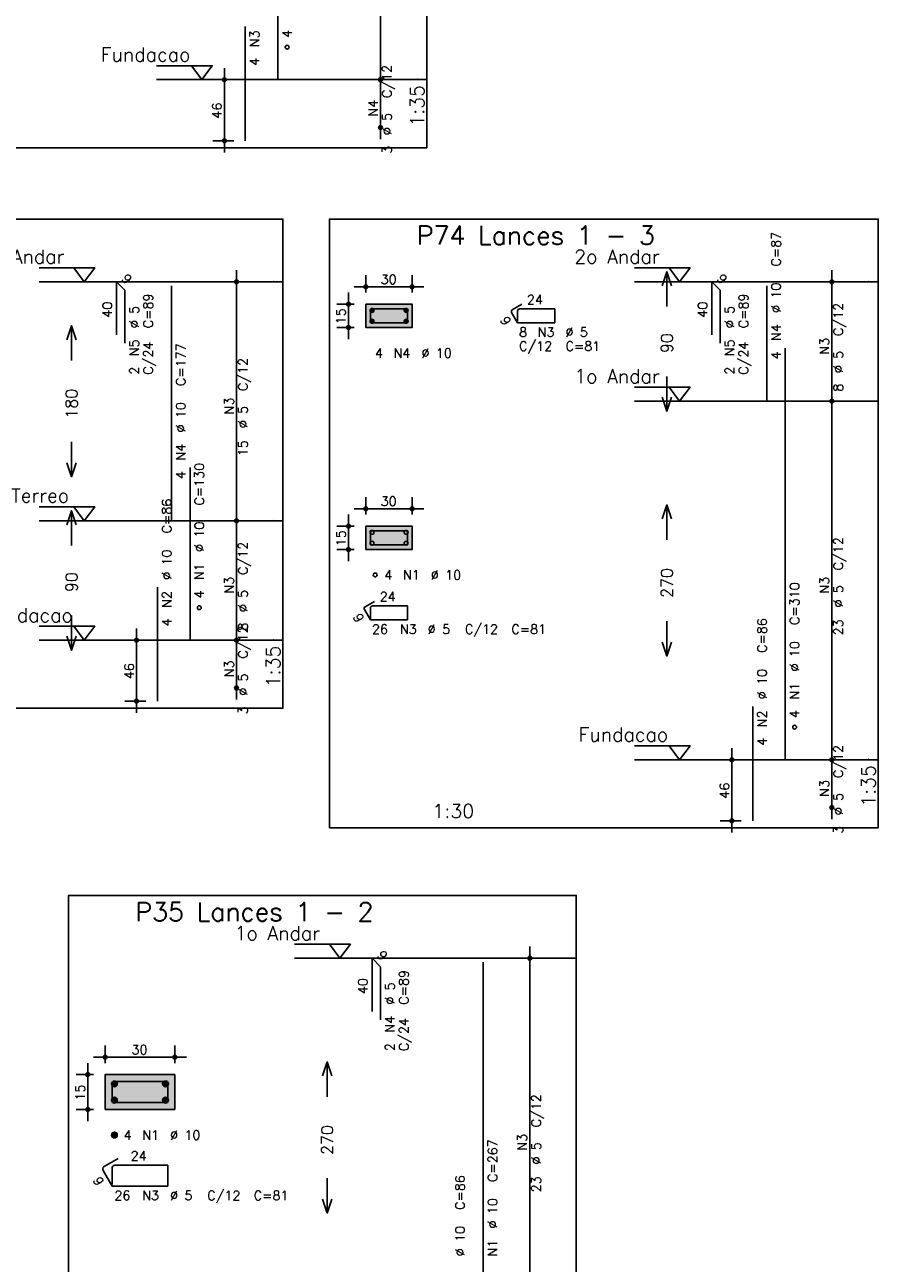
# Model space of a CAD drawing. Extents: x 0 to 119, y 0 to 84.
# Tile 14 of 19: x 75 to 93, y 31 to 58. Entities that reach past the tile are written whole.
import ezdxf

# ---------------------------------------------------------------- set-up
doc = ezdxf.new("R2010")
doc.units = 0
doc.header["$MEASUREMENT"] = 0
doc.linetypes.add('ESTILO_TQS_0002', pattern=[0.4, 0.1, -0.3])
for name, color, linetype in [('1', 1, 'CONTINUOUS'), ('2', 2, 'CONTINUOUS'), ('3', 3, 'CONTINUOUS'), ('4', 4, 'CONTINUOUS'), ('6', 6, 'CONTINUOUS'), ('7', 7, 'CONTINUOUS'), ('9', 9, 'CONTINUOUS')]:
    doc.layers.add(name, color=color, linetype=linetype)
doc.styles.get("Standard").update_dxf_attribs({"font": 'ROMANS.SHX'})

msp = doc.modelspace()

# ---------------------------------------------------------------- linework, layer by layer
at = {"layer": '1', "linetype": 'Continuous'}
for points in [[(70.805, 55.126), (83.19, 55.126), (83.19, 68.226), (70.805, 68.226), (70.805, 55.126)], [(77.37, 56.89), (78.57, 56.89), (78.345, 56.59), (78.12, 56.89)], [(83.19, 56.59), (77.37, 56.59)], [(68.075, 43.062), (80.09, 43.062), (80.09, 53.591), (68.075, 53.591), (68.075, 43.062)], [(81.09, 40.491), (92.905, 40.491), (92.905, 53.591), (81.09, 53.591), (81.09, 40.491)], [(74.84, 52.541), (76.04, 52.541), (75.815, 52.241), (75.59, 52.541)], [(87.655, 52.541), (88.855, 52.541), (88.63, 52.241), (88.405, 52.541)], [(80.09, 52.241), (74.84, 52.241)], [(92.905, 52.241), (87.655, 52.241)], [(87.655, 49.969), (88.855, 49.969), (88.63, 49.669), (88.405, 49.969)], [(92.905, 49.669), (87.655, 49.669)], [(74.84, 47.398), (76.04, 47.398), (75.815, 47.098), (75.59, 47.398)], [(80.09, 47.098), (74.84, 47.098)], [(74.84, 44.826), (76.04, 44.826), (75.815, 44.526), (75.59, 44.826)], [(80.09, 44.526), (74.84, 44.526)], [(87.655, 42.255), (88.855, 42.255), (88.63, 41.955), (88.405, 42.255)], [(92.905, 41.955), (87.655, 41.955)], [(75.478, 28.504), (86.403, 28.504), (86.403, 39.033), (75.478, 39.033), (75.478, 28.504)], [(80.343, 37.983), (81.543, 37.983), (81.317, 37.683), (81.093, 37.983)], [(86.403, 37.683), (80.343, 37.683)]]:
    msp.add_lwpolyline(points, dxfattribs=at)
at = {"layer": '1', "linetype": 'ESTILO_TQS_0002'}
for points in [[(81.875, 51.257), (82.875, 51.257), (82.875, 51.757), (81.875, 51.757), (81.875, 51.257)], [(81.875, 46.481), (82.875, 46.481), (82.875, 46.981), (81.875, 46.981), (81.875, 46.481)], [(76.263, 34.428), (77.763, 34.428), (77.763, 35.178), (76.263, 35.178), (76.263, 34.428)]]:
    msp.add_lwpolyline(points, dxfattribs=at)
at = {"layer": '2', "linetype": 'Continuous'}
for p, q in [((82.19, 56.34), (82.19, 64.555)), ((78.83, 55.026), (78.83, 56.84)), ((82.19, 55.312), (82.19, 56.84)), ((79.03, 56.59), (78.58, 56.59)), ((79.28, 56.59), (79.28, 56.59)), ((82.19, 56.59), (82.19, 56.59)), ((82.19, 56.59), (82.19, 56.59)), ((82.19, 55.562), (82.19, 55.562)), ((79.03, 55.276), (78.58, 55.276)), ((79.28, 55.276), (79.28, 55.276)), ((79.09, 46.848), (79.09, 52.491)), ((79.09, 52.241), (79.09, 52.241)), ((81.875, 52.007), (81.875, 52.382)), ((82.875, 52.007), (82.875, 52.382)), ((91.905, 49.419), (91.905, 52.491)), ((91.905, 52.241), (91.905, 52.241)), ((81.5, 51.007), (81.5, 52.007)), ((81.625, 52.132), (83.125, 52.132)), ((81.625, 51.757), (81.25, 51.757)), ((81.875, 51.757), (81.875, 51.757)), ((81.875, 51.757), (81.875, 51.757)), ((82.875, 51.757), (82.875, 51.757)), ((81.625, 51.257), (81.25, 51.257)), ((81.875, 51.257), (81.875, 51.257)), ((91.905, 41.705), (91.905, 49.919)), ((91.905, 49.669), (91.905, 49.669)), ((91.905, 49.669), (91.905, 49.669)), ((81.875, 47.231), (81.875, 47.606)), ((82.875, 47.231), (82.875, 47.606)), ((79.09, 44.276), (79.09, 47.348)), ((81.5, 46.231), (81.5, 47.231)), ((81.625, 47.356), (83.125, 47.356)), ((79.09, 47.098), (79.09, 47.098)), ((79.09, 47.098), (79.09, 47.098)), ((81.625, 46.981), (81.25, 46.981)), ((81.875, 46.981), (81.875, 46.981)), ((81.875, 46.981), (81.875, 46.981)), ((82.875, 46.981), (82.875, 46.981)), ((81.625, 46.481), (81.25, 46.481)), ((81.875, 46.481), (81.875, 46.481)), ((76.94, 42.962), (76.94, 44.776)), ((79.09, 43.248), (79.09, 44.776)), ((77.14, 44.526), (76.69, 44.526)), ((77.39, 44.526), (77.39, 44.526)), ((79.09, 44.526), (79.09, 44.526)), ((79.09, 44.526), (79.09, 44.526)), ((79.09, 43.498), (79.09, 43.498)), ((77.14, 43.212), (76.69, 43.212)), ((77.39, 43.212), (77.39, 43.212)), ((89.755, 40.391), (89.755, 42.205)), ((91.905, 40.676), (91.905, 42.205)), ((89.955, 41.955), (89.505, 41.955)), ((90.205, 41.955), (90.205, 41.955)), ((91.905, 41.955), (91.905, 41.955)), ((91.905, 41.955), (91.905, 41.955)), ((91.905, 40.926), (91.905, 40.926)), ((89.955, 40.641), (89.505, 40.641)), ((90.205, 40.641), (90.205, 40.641)), ((85.403, 29.718), (85.403, 37.933)), ((85.403, 37.683), (85.403, 37.683)), ((76.263, 35.428), (76.263, 35.803)), ((77.763, 35.428), (77.763, 35.803)), ((76.013, 35.553), (78.013, 35.553)), ((75.888, 34.178), (75.888, 35.428)), ((76.013, 35.178), (75.638, 35.178)), ((76.263, 35.178), (76.263, 35.178)), ((76.263, 35.178), (76.263, 35.178)), ((77.763, 35.178), (77.763, 35.178)), ((76.013, 34.428), (75.638, 34.428)), ((76.263, 34.428), (76.263, 34.428))]:
    msp.add_line(p, q, dxfattribs=at)
for points in [[(88.255, 52.155), (88.355, 52.455), (88.455, 52.155)], [(88.355, 51.705), (88.355, 52.455)], [(81.875, 51.257), (82.875, 51.257), (82.875, 51.757), (81.875, 51.757), (81.875, 51.257)], [(75.44, 50.994), (75.54, 51.294), (75.64, 50.994)], [(75.54, 50.544), (75.54, 51.294)], [(88.355, 50.205), (88.355, 49.455)], [(88.255, 49.755), (88.355, 49.455), (88.455, 49.755)], [(75.54, 48.794), (75.54, 48.044)], [(75.44, 48.344), (75.54, 48.044), (75.64, 48.344)], [(75.44, 47.012), (75.54, 47.312), (75.64, 47.012)], [(75.54, 46.562), (75.54, 47.312)], [(88.255, 47.137), (88.355, 47.437), (88.455, 47.137)], [(88.355, 46.687), (88.355, 47.437)], [(81.875, 46.481), (82.875, 46.481), (82.875, 46.981), (81.875, 46.981), (81.875, 46.481)], [(75.54, 45.062), (75.54, 44.312)], [(88.355, 44.937), (88.355, 44.187)], [(75.44, 44.612), (75.54, 44.312), (75.64, 44.612)], [(88.255, 44.487), (88.355, 44.187), (88.455, 44.487)], [(80.942, 35.15), (81.043, 35.45), (81.142, 35.15)], [(81.043, 34.7), (81.043, 35.45)], [(76.263, 34.428), (77.763, 34.428), (77.763, 35.178), (76.263, 35.178), (76.263, 34.428)], [(81.043, 32.95), (81.043, 32.2)], [(80.942, 32.5), (81.043, 32.2), (81.142, 32.5)]]:
    msp.add_lwpolyline(points, dxfattribs=at)
for centre, radius in [((78.83, 56.59), 0.04), ((78.83, 56.59), 0.02), ((82.19, 56.59), 0.0416), ((82.19, 56.59), 0.0416), ((82.19, 56.59), 0.0208), ((82.19, 56.59), 0.0208), ((82.19, 55.562), 0.0416), ((82.19, 55.562), 0.0208), ((78.83, 55.276), 0.04), ((78.83, 55.276), 0.02), ((79.09, 52.241), 0.0416), ((79.09, 52.241), 0.0208), ((91.905, 52.241), 0.0416), ((91.905, 52.241), 0.0208), ((81.875, 52.132), 0.04), ((81.875, 52.132), 0.02), ((82.875, 52.132), 0.04), ((82.875, 52.132), 0.02), ((81.5, 51.757), 0.04), ((81.5, 51.757), 0.02), ((81.5, 51.257), 0.04), ((81.5, 51.257), 0.02), ((91.905, 49.669), 0.0416), ((91.905, 49.669), 0.0416), ((91.905, 49.669), 0.0208), ((91.905, 49.669), 0.0208), ((81.875, 47.356), 0.04), ((81.875, 47.356), 0.02), ((82.875, 47.356), 0.04), ((82.875, 47.356), 0.02), ((79.09, 47.098), 0.0416), ((79.09, 47.098), 0.0416), ((79.09, 47.098), 0.0208), ((79.09, 47.098), 0.0208), ((81.5, 46.981), 0.04), ((81.5, 46.981), 0.02), ((81.5, 46.481), 0.04), ((81.5, 46.481), 0.02), ((76.94, 44.526), 0.04), ((76.94, 44.526), 0.02), ((79.09, 44.526), 0.0416), ((79.09, 44.526), 0.0416), ((79.09, 44.526), 0.0208), ((79.09, 44.526), 0.0208), ((79.09, 43.498), 0.0416), ((79.09, 43.498), 0.0208), ((76.94, 43.212), 0.04), ((76.94, 43.212), 0.02), ((89.755, 41.955), 0.04), ((89.755, 41.955), 0.02), ((91.905, 41.955), 0.0416), ((91.905, 41.955), 0.0416), ((91.905, 41.955), 0.0208), ((91.905, 41.955), 0.0208), ((91.905, 40.926), 0.0416), ((91.905, 40.926), 0.0208), ((89.755, 40.641), 0.04), ((89.755, 40.641), 0.02), ((85.403, 37.683), 0.0416), ((85.403, 37.683), 0.0208), ((76.263, 35.553), 0.04), ((76.263, 35.553), 0.02), ((77.763, 35.553), 0.04), ((77.763, 35.553), 0.02), ((75.888, 35.178), 0.04), ((75.888, 35.178), 0.02), ((75.888, 34.428), 0.04), ((75.888, 34.428), 0.02)]:
    msp.add_circle(centre, radius, dxfattribs=at)
at = {"layer": '3', "linetype": 'Continuous'}
for p, q in [((81.967, 51.618), (82.014, 51.665)), ((81.967, 51.63), (82.002, 51.665)), ((81.97, 51.609), (82.024, 51.663)), ((81.974, 51.601), (82.031, 51.659)), ((81.979, 51.595), (82.038, 51.654)), ((81.985, 51.589), (82.043, 51.647)), ((81.993, 51.585), (82.047, 51.639)), ((82.002, 51.583), (82.05, 51.63)), ((82.014, 51.583), (82.05, 51.618)), ((82.7, 51.618), (82.748, 51.665)), ((82.7, 51.63), (82.736, 51.665)), ((82.703, 51.609), (82.757, 51.663)), ((82.707, 51.601), (82.765, 51.659)), ((82.712, 51.595), (82.771, 51.654)), ((82.719, 51.589), (82.776, 51.647)), ((82.726, 51.585), (82.78, 51.639)), ((82.736, 51.583), (82.783, 51.63)), ((82.748, 51.583), (82.783, 51.618)), ((81.967, 51.385), (82.014, 51.432)), ((81.967, 51.397), (82.002, 51.432)), ((81.97, 51.376), (82.024, 51.43)), ((81.974, 51.368), (82.031, 51.426)), ((81.979, 51.361), (82.038, 51.42)), ((81.985, 51.356), (82.043, 51.414)), ((81.993, 51.352), (82.047, 51.406)), ((82.002, 51.35), (82.05, 51.397)), ((82.014, 51.35), (82.05, 51.385)), ((82.7, 51.385), (82.748, 51.432)), ((82.7, 51.397), (82.736, 51.432)), ((82.703, 51.376), (82.757, 51.43)), ((82.707, 51.368), (82.765, 51.426)), ((82.712, 51.361), (82.771, 51.42)), ((82.719, 51.356), (82.776, 51.414)), ((82.726, 51.352), (82.78, 51.406)), ((82.736, 51.35), (82.783, 51.397)), ((82.748, 51.35), (82.783, 51.385)), ((76.401, 34.969), (76.471, 35.04)), ((76.401, 34.987), (76.454, 35.04)), ((76.404, 34.955), (76.485, 35.036)), ((76.41, 34.943), (76.497, 35.03)), ((76.418, 34.934), (76.507, 35.022)), ((76.428, 34.926), (76.515, 35.012)), ((76.44, 34.92), (76.521, 35.001)), ((76.454, 34.916), (76.524, 34.987)), ((76.471, 34.916), (76.524, 34.969)), ((77.501, 34.969), (77.571, 35.04)), ((77.501, 34.987), (77.554, 35.04)), ((77.504, 34.955), (77.585, 35.036)), ((77.51, 34.943), (77.597, 35.03)), ((77.518, 34.934), (77.607, 35.022)), ((77.528, 34.926), (77.615, 35.012)), ((77.54, 34.92), (77.621, 35.001)), ((77.554, 34.916), (77.624, 34.987)), ((77.571, 34.916), (77.624, 34.969)), ((76.401, 34.619), (76.471, 34.69)), ((76.401, 34.637), (76.454, 34.69)), ((76.404, 34.605), (76.485, 34.686)), ((76.41, 34.593), (76.497, 34.68)), ((76.418, 34.584), (76.507, 34.672)), ((76.428, 34.576), (76.515, 34.662)), ((76.44, 34.57), (76.521, 34.651)), ((77.501, 34.619), (77.571, 34.69)), ((77.501, 34.637), (77.554, 34.69)), ((77.504, 34.605), (77.585, 34.686)), ((77.51, 34.593), (77.597, 34.68)), ((77.518, 34.584), (77.607, 34.672)), ((77.528, 34.576), (77.615, 34.662)), ((77.54, 34.57), (77.621, 34.651)), ((76.454, 34.566), (76.524, 34.637)), ((76.471, 34.566), (76.524, 34.619)), ((77.554, 34.566), (77.624, 34.637)), ((77.571, 34.566), (77.624, 34.619)), ((76.401, 33.869), (76.471, 33.94)), ((76.401, 33.887), (76.454, 33.94)), ((76.404, 33.855), (76.485, 33.936)), ((76.41, 33.843), (76.497, 33.93)), ((76.418, 33.834), (76.507, 33.922)), ((76.428, 33.826), (76.515, 33.912)), ((76.44, 33.82), (76.521, 33.901)), ((76.454, 33.816), (76.524, 33.887)), ((76.471, 33.816), (76.524, 33.869))]:
    msp.add_line(p, q, dxfattribs=at)
for centre, radius in [((80.18, 57.29), 0.0417), ((82.008, 51.624), 0.0417), ((82.742, 51.624), 0.0417), ((82.008, 51.391), 0.0417), ((82.742, 51.391), 0.0417), ((82.008, 46.848), 0.0417), ((82.008, 46.615), 0.0417), ((82.742, 46.848), 0.0417), ((82.742, 46.615), 0.0417), ((82.075, 45.931), 0.0417), ((78.29, 45.226), 0.0417), ((91.105, 42.655), 0.0417), ((76.463, 34.978), 0.0625), ((77.562, 34.978), 0.0625), ((76.463, 34.628), 0.0625), ((77.562, 34.628), 0.0625), ((76.463, 33.878), 0.0625)]:
    msp.add_circle(centre, radius, dxfattribs=at)
at = {"layer": '4', "linetype": 'Continuous'}
for p, q in [((81.975, 51.616), (81.975, 51.357)), ((81.975, 51.616), (81.975, 51.382)), ((82.25, 51.657), (82.017, 51.657)), ((82.775, 51.657), (82.017, 51.657)), ((82.775, 51.357), (82.775, 51.657)), ((81.975, 51.357), (82.775, 51.357)), ((81.975, 46.84), (81.975, 46.581)), ((81.975, 46.84), (81.975, 46.606)), ((82.25, 46.881), (82.017, 46.881)), ((82.775, 46.881), (82.017, 46.881)), ((82.775, 46.581), (82.775, 46.881)), ((81.975, 46.581), (82.775, 46.581)), ((76.412, 34.965), (76.412, 34.578)), ((76.412, 34.965), (76.412, 34.615)), ((76.825, 35.028), (76.475, 35.028)), ((77.612, 35.028), (76.475, 35.028)), ((77.612, 34.578), (77.612, 35.028)), ((76.412, 34.578), (77.612, 34.578))]:
    msp.add_line(p, q, dxfattribs=at)
for centre, radius in [((82.017, 51.616), 0.0417), ((82.017, 51.616), 0.0417), ((82.017, 46.84), 0.0417), ((82.017, 46.84), 0.0417), ((76.475, 34.965), 0.0625), ((76.475, 34.965), 0.0625)]:
    msp.add_arc(centre, radius, 90, 180, dxfattribs=at)
at = {"layer": '6', "linetype": 'Continuous'}
for p, q in [((79.98, 56.59), (79.98, 65.733)), ((79.28, 55.276), (79.28, 57.733)), ((76.508, 51.098), (76.508, 52.241)), ((76.508, 52.241), (76.69, 52.059)), ((89.323, 51.098), (89.323, 52.241)), ((89.323, 52.241), (89.505, 52.059)), ((76.69, 52.059), (76.69, 50.916)), ((77.69, 47.098), (77.69, 52.155)), ((89.505, 52.059), (89.505, 50.916)), ((90.505, 49.669), (90.505, 52.155)), ((85.23, 51.755), (85.028, 51.638)), ((85.013, 51.581), (85.142, 51.357)), ((85.142, 51.616), (85.142, 51.382)), ((85.942, 51.657), (85.183, 51.657)), ((85.942, 51.357), (85.942, 51.657)), ((85.142, 51.357), (85.942, 51.357)), ((90.905, 41.955), (90.905, 50.812)), ((78.09, 44.526), (78.09, 48.241)), ((77.39, 43.212), (77.39, 45.669)), ((82.063, 45.362), (81.861, 45.245)), ((81.846, 45.188), (81.975, 44.965)), ((81.975, 45.223), (81.975, 44.99)), ((82.775, 45.265), (82.017, 45.265)), ((82.775, 44.965), (82.775, 45.265)), ((81.975, 44.965), (82.775, 44.965)), ((90.205, 40.641), (90.205, 43.098)), ((82.011, 36.54), (82.011, 37.683)), ((82.011, 37.683), (82.193, 37.501)), ((84.403, 29.968), (84.403, 37.597)), ((82.193, 37.501), (82.193, 36.358)), ((76.545, 33.374), (76.242, 33.199)), ((76.219, 33.113), (76.412, 32.778)), ((76.412, 33.165), (76.412, 32.815)), ((77.612, 33.228), (76.475, 33.228)), ((77.612, 32.778), (77.612, 33.228)), ((76.412, 32.778), (77.612, 32.778))]:
    msp.add_line(p, q, dxfattribs=at)
for centre, radius, start, end in [((85.049, 51.602), 0.0417, 120, 210), ((85.183, 51.616), 0.0417, 90, 180), ((81.882, 45.209), 0.0417, 120, 210), ((82.017, 45.223), 0.0417, 90, 180), ((76.273, 33.145), 0.0625, 120, 210), ((76.475, 33.165), 0.0625, 90, 180)]:
    msp.add_arc(centre, radius, start, end, dxfattribs=at)
at = {"layer": '9', "linetype": 'Continuous'}
for points in [[(81.875, 51.257), (82.875, 51.257), (82.875, 51.757)], [(81.875, 51.257), (82.875, 51.757), (81.875, 51.757)], [(81.875, 51.257), (81.875, 51.757), (81.875, 51.257)], [(81.875, 46.481), (82.875, 46.481), (82.875, 46.981)], [(81.875, 46.481), (82.875, 46.981), (81.875, 46.981)], [(81.875, 46.481), (81.875, 46.981), (81.875, 46.481)], [(76.263, 34.428), (77.763, 34.428), (77.763, 35.178)], [(76.263, 34.428), (77.763, 35.178), (76.263, 35.178)], [(76.263, 34.428), (76.263, 35.178), (76.263, 34.428)]]:
    msp.add_solid(points, dxfattribs=at)

# ---------------------------------------------------------------- texts
at = {"layer": '1', "linetype": 'Continuous'}
for s, p in [('Fundacao', (76.17, 56.98)), (' 1o Andar', (73.34, 52.631)), (' 2o Andar', (86.155, 52.631)), (' 1o Andar', (86.155, 50.059)), ('Terreo', (74.24, 47.488)), ('Fundacao', (73.64, 44.916)), ('Fundacao', (86.455, 42.345)), (' 1o Andar', (78.843, 38.073))]:
    msp.add_text(s, height=0.3, dxfattribs=at).set_placement(p)
at = {"layer": '2', "linetype": 'Continuous'}
for s, height, rotation, p in [('N3', 0.2, 90, (79.58, 57.29)), ('4', 0.2, 90, (80.28, 57.49)), ('4', 0.2, 90, (79.58, 56.89)), ('C/12', 0.2, 90, (82.43, 56.196)), ('1:35', 0.3, 90, (83.13, 55.576)), ('46', 0.2, 90, (78.77, 55.753)), ('N4', 0.2, 90, (82.13, 55.796)), ('%%c 5', 0.2, 90, (82.43, 55.396)), ('3', 0.2, 90, (82.43, 54.996)), ('C=87', 0.2, 90, (90.805, 52.569)), ('9', 0.2, 315, (76.599, 52.291)), ('9', 0.2, 315, (89.414, 52.291)), ('%%c 10', 0.2, 90, (90.805, 51.569)), ('40', 0.2, 90, (76.408, 51.469)), ('C=89', 0.2, 90, (77.29, 51.241)), ('40', 0.2, 90, (89.223, 51.469)), ('C=89', 0.2, 90, (90.105, 51.241)), ('%%c 5', 0.2, 90, (76.99, 51.241)), ('15', 0.2, 90, (81.44, 51.327)), ('9', 0.2, 300, (84.757, 51.424)), ('%%c 5', 0.2, 90, (89.805, 51.241)), ('C/12', 0.2, 90, (92.145, 51.075)), ('N4', 0.2, 90, (90.805, 50.969)), ('N5', 0.2, 90, (76.99, 50.641)), ('90', 0.25, 90, (88.48, 50.705)), ('N5', 0.2, 90, (89.805, 50.641)), ('N3', 0.2, 90, (91.845, 50.675)), ('C/24', 0.2, 90, (77.29, 50.241)), ('C=177', 0.2, 90, (77.99, 49.998)), ('C/24', 0.2, 90, (90.105, 50.241)), ('4', 0.2, 90, (90.805, 50.569)), ('%%c 5', 0.2, 90, (92.145, 50.275)), ('2', 0.2, 90, (76.99, 50.241)), ('C/12', 0.2, 90, (79.33, 49.889)), ('2', 0.2, 90, (89.805, 50.241)), ('180', 0.25, 90, (75.665, 49.294)), ('8', 0.2, 90, (92.145, 49.875)), ('N3', 0.2, 90, (79.03, 49.389)), ('%%c 10', 0.2, 90, (77.99, 48.998)), ('%%c 5', 0.2, 90, (79.33, 49.089)), ('15', 0.2, 90, (79.33, 48.489)), ('N4', 0.2, 90, (77.99, 48.398)), ('4', 0.2, 90, (77.99, 47.998)), ('C=130', 0.2, 90, (78.39, 47.426)), ('C=86', 0.2, 90, (77.69, 46.826)), ('%%c 10', 0.2, 90, (78.39, 46.426)), ('15', 0.2, 90, (81.44, 46.551)), ('%%c 10', 0.2, 90, (77.69, 45.826)), ('C/12', 0.2, 90, (79.33, 45.932)), ('C/12', 0.2, 90, (92.145, 46.032)), ('N1', 0.2, 90, (78.39, 45.826)), ('90', 0.25, 90, (75.665, 45.562)), ('N3', 0.2, 90, (79.03, 45.532)), ('270', 0.25, 90, (88.48, 45.437)), ('N3', 0.2, 90, (91.845, 45.532)), ('C=310', 0.2, 90, (91.205, 44.855)), ('%%c 5', 0.2, 90, (92.145, 45.232)), ('N2', 0.2, 90, (77.69, 45.226)), ('4', 0.2, 90, (78.39, 45.426)), ('%%c 5', 0.2, 90, (79.33, 45.132)), ('9', 0.2, 300, (81.59, 45.031)), ('4', 0.2, 90, (77.69, 44.826)), ('8', 0.2, 90, (79.33, 44.732)), ('C=86', 0.2, 90, (90.505, 44.255)), ('23', 0.2, 90, (92.145, 44.632)), ('C/12', 0.2, 90, (79.33, 44.132)), ('1:35', 0.3, 90, (80.03, 43.512)), ('%%c 10', 0.2, 90, (91.205, 43.855)), ('46', 0.2, 90, (76.88, 43.689)), ('N3', 0.2, 90, (79.03, 43.732)), ('%%c 5', 0.2, 90, (79.33, 43.332)), ('%%c 10', 0.2, 90, (90.505, 43.255)), ('N1', 0.2, 90, (91.205, 43.255)), ('3', 0.2, 90, (79.33, 42.932)), ('N2', 0.2, 90, (90.505, 42.655)), ('4', 0.2, 90, (91.205, 42.855)), ('4', 0.2, 90, (90.505, 42.255)), ('C/12', 0.2, 90, (92.145, 41.561)), ('1:35', 0.3, 90, (92.845, 40.941)), ('46', 0.2, 90, (89.695, 41.118)), ('N3', 0.2, 90, (91.845, 41.161)), ('%%c 5', 0.2, 90, (92.145, 40.761)), ('3', 0.2, 90, (92.145, 40.361)), ('9', 0.2, 315, (82.102, 37.733)), ('40', 0.2, 90, (81.911, 36.911)), ('%%c 5', 0.2, 90, (82.493, 36.683)), ('C=89', 0.2, 90, (82.793, 36.683)), ('N4', 0.2, 90, (82.493, 36.083)), ('C/24', 0.2, 90, (82.793, 35.683)), ('2', 0.2, 90, (82.493, 35.683)), ('15', 0.2, 90, (75.828, 34.623)), ('C/12', 0.2, 90, (85.642, 34.045)), ('270', 0.25, 90, (81.168, 33.45)), ('N3', 0.2, 90, (85.343, 33.545)), ('C=267', 0.2, 90, (84.703, 32.868)), ('%%c 5', 0.2, 90, (85.642, 33.245)), ('9', 0.2, 300, (75.99, 32.909)), ('C=86', 0.2, 90, (84.002, 32.268)), ('23', 0.2, 90, (85.642, 32.645)), ('%%c 10', 0.2, 90, (84.703, 31.868)), ('%%c 10', 0.2, 90, (84.002, 31.268)), ('N1', 0.2, 90, (84.703, 31.268))]:
    msp.add_text(s, height=height, rotation=rotation, dxfattribs=at).set_placement(p)
for s, height, p in [('0', 0.01, (82.98, 56.59)), ('2', 0.01, (79.88, 52.241)), ('30', 0.2, (82.195, 52.192)), ('3', 0.01, (92.695, 52.241)), ('24', 0.2, (85.342, 51.757)), ('8', 0.2, (85.175, 51.057)), ('N3', 0.2, (85.575, 51.057)), ('%%c 5', 0.2, (86.175, 51.057)), ('C/12', 0.2, (85.175, 50.757)), ('C=81', 0.2, (86.175, 50.757)), ('4', 0.2, (82.075, 50.607)), ('N4', 0.2, (82.475, 50.607)), ('%%c 10', 0.2, (83.075, 50.607)), ('2', 0.01, (92.695, 49.669)), ('30', 0.2, (82.195, 47.416)), ('1', 0.01, (79.88, 47.098)), ('4', 0.2, (82.275, 45.831)), ('N1', 0.2, (82.675, 45.831)), ('%%c 10', 0.2, (83.275, 45.831)), ('24', 0.2, (82.175, 45.365)), ('26', 0.2, (82.008, 44.665)), ('N3', 0.2, (82.608, 44.665)), ('%%c 5', 0.2, (83.208, 44.665)), ('C/12', 0.2, (84.008, 44.665)), ('C=81', 0.2, (85.008, 44.665)), ('0', 0.01, (79.88, 44.526)), ('0', 0.01, (92.695, 41.955)), ('1:30', 0.3, (83.308, 40.701)), ('1', 0.01, (86.192, 37.683)), ('30', 0.2, (76.832, 35.613)), ('4', 0.2, (76.662, 33.778)), ('N1', 0.2, (77.062, 33.778)), ('%%c 10', 0.2, (77.662, 33.778)), ('24', 0.2, (76.812, 33.328)), ('26', 0.2, (76.463, 32.478)), ('N3', 0.2, (77.062, 32.478)), ('%%c 5', 0.2, (77.662, 32.478)), ('C/12', 0.2, (78.463, 32.478)), ('C=81', 0.2, (79.463, 32.478))]:
    msp.add_text(s, height=height, dxfattribs=at).set_placement(p)
at = {"layer": '7', "linetype": 'Continuous'}
for s, p in [('P74 Lances 1 - 3', (82.972, 53.041)), ('P35 Lances 1 - 2', (76.915, 38.483))]:
    msp.add_text(s, height=0.4, dxfattribs=at).set_placement(p)

doc.saveas('drawing.dxf')
